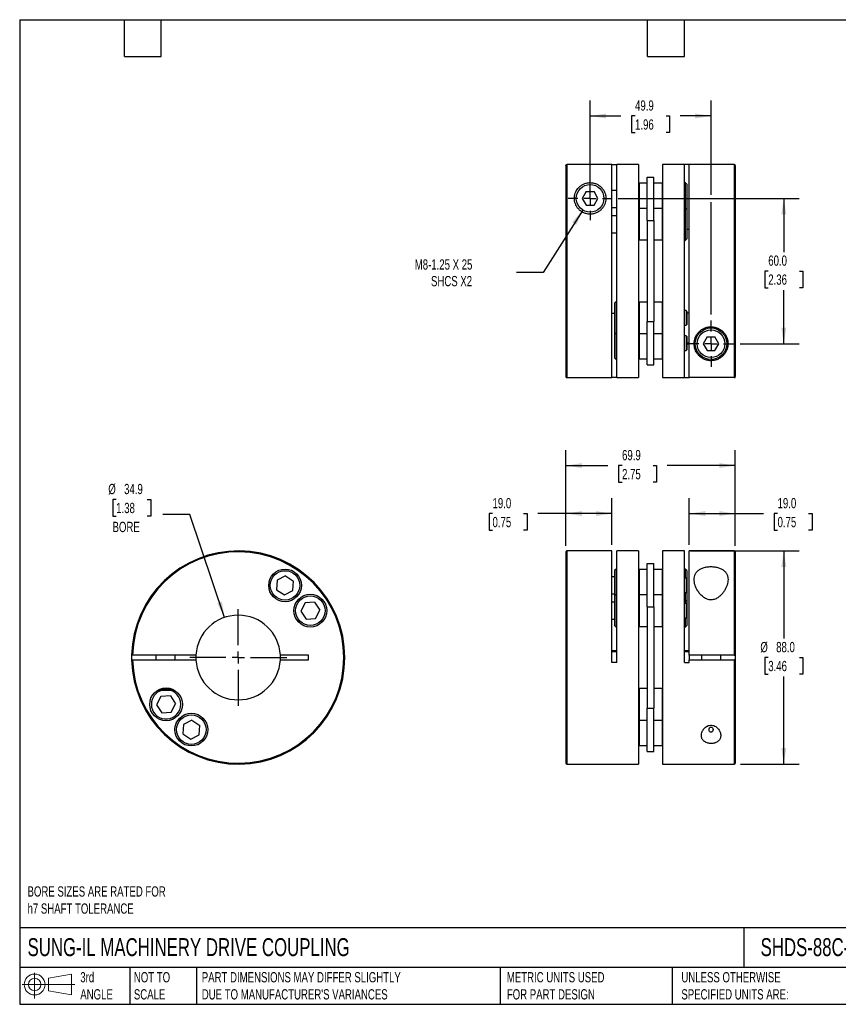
# Model space of a CAD drawing. Header units: millimetres. Extents: x 13 to 546, y 13 to 419.
# Tile 1 of 2: x 13 to 350, y 13 to 419. Entities that reach past the tile are written whole.
import ezdxf

# ---------------------------------------------------------------- set-up
doc = ezdxf.new("R2010")
doc.units = ezdxf.units.MM
doc.header["$LTSCALE"] = 2
doc.linetypes.add('SLD-Center', pattern=[19.05, 15.24, -1.27, 1.27, -1.27])
doc.linetypes.add('SLD-Solid', pattern=[0])
doc.layers.add('CENTER', color=40, linetype='SLD-Center')
doc.layers.add('SLD-DEFPOINTS', color=7, linetype='Continuous')
doc.layers.add('DIMENSIONS', color=140, linetype='SLD-Solid', lineweight=25)
doc.layers.add('TEXT', color=140, linetype='SLD-Solid', lineweight=25)
doc.styles.add('SLDTEXTSTYLE0', font='TXT', dxfattribs={"width": 0.7})
doc.dimstyles.new('SLDDIMSTYLE0', dxfattribs={"dimtxt": 4.316016, "dimasz": 6.604, "dimexe": 0, "dimexo": 0.0625, "dimgap": 1.079004, "dimtad": 0, "dimtih": 1, "dimtoh": 1, "dimdec": 1, "dimrnd": 1e-09, "dimzin": 4, "dimdsep": 46, "dimtxsty": 'SLDTEXTSTYLE0', "dimsah": 1, "dimcen": 0.09, "dimadec": 0, "dimazin": 1, "dimtfac": 1, "dimtdec": 1, "dimtofl": 0, "dimtmove": 0, "dimatfit": 3, "dimfxl": 0, "dimfrac": 2, "dimtolj": 1, "dimtzin": 12, "dimarcsym": 0})
doc.dimstyles.new('SLDDIMSTYLE1', dxfattribs={"dimtxt": 4.316016, "dimasz": 6.604, "dimexe": 0, "dimexo": 0.0625, "dimgap": 1.079004, "dimtad": 0, "dimtih": 1, "dimtoh": 1, "dimdec": 1, "dimrnd": 1e-09, "dimzin": 12, "dimdsep": 46, "dimtxsty": 'SLDTEXTSTYLE0', "dimsah": 1, "dimcen": 0.09, "dimadec": 0, "dimazin": 3, "dimtfac": 1, "dimtdec": 1, "dimtofl": 0, "dimtmove": 0, "dimatfit": 3, "dimfxl": 0, "dimfrac": 2, "dimtolj": 1, "dimtzin": 12, "dimarcsym": 0})
doc.dimstyles.new('SLDDIMSTYLE2', dxfattribs={"dimtxt": 4.316016, "dimasz": 6.604, "dimexe": 0, "dimexo": 0.0625, "dimgap": 1.079004, "dimtad": 0, "dimtih": 1, "dimtoh": 1, "dimdec": 1, "dimrnd": 1e-09, "dimzin": 12, "dimdsep": 46, "dimtxsty": 'SLDTEXTSTYLE0', "dimsah": 1, "dimcen": 0, "dimadec": 0, "dimazin": 3, "dimtfac": 1, "dimtdec": 1, "dimtofl": 0, "dimtmove": 0, "dimatfit": 3, "dimfxl": 0, "dimfrac": 2, "dimtolj": 1, "dimtzin": 12, "dimarcsym": 0})
doc.dimstyles.new('SLDDIMSTYLE3', dxfattribs={"dimtxt": 4.316016, "dimasz": 6.604, "dimexe": 0, "dimexo": 0.0625, "dimgap": 1.079004, "dimtad": 0, "dimtih": 1, "dimtoh": 1, "dimdec": 1, "dimrnd": 1e-09, "dimzin": 12, "dimdsep": 46, "dimtxsty": 'SLDTEXTSTYLE0', "dimsah": 1, "dimcen": 0, "dimadec": 0, "dimazin": 3, "dimtfac": 1, "dimtdec": 1, "dimtofl": 0, "dimtmove": 0, "dimatfit": 3, "dimfxl": 0, "dimfrac": 2, "dimtolj": 1, "dimtzin": 12, "dimarcsym": 0})

# ---------------------------------------------------------------- blocks, each defined once
blk = doc.blocks.new('Block11')
at = {"color": 7, "linetype": 'SLD-Solid', "lineweight": 18}
for p, q in [((5.18, 10.62), (5.18, 0)), ((10.96, 8.33), (20.35, 10.06)), ((10.96, 3.19), (10.96, 8.33)), ((20.35, 10.06), (20.35, 1.46)), ((0, 5.76), (21.75, 5.76)), ((10.96, 3.19), (20.35, 1.46))]:
    blk.add_line(p, q, dxfattribs=at)
for radius in [4.3, 2.57]:
    blk.add_circle((5.18, 5.76), radius, dxfattribs=at)
blk = doc.blocks.new('Block12')
at = {"layer": 'SLD-DEFPOINTS'}
blk.add_blockref('Block11', (0, 0), dxfattribs=at)
blk = doc.blocks.new('_D')
at = {"layer": 'DIMENSIONS'}
for p, q in [((238.08, 201.98), (238.08, 221.61)), ((257.08, 202.38), (257.08, 221.61)), ((207.81, 215.26), (206.36, 215.26)), ((206.36, 215.26), (206.36, 208.4)), ((220.64, 215.26), (222.09, 215.26)), ((222.09, 215.26), (222.09, 208.4)), ((238.08, 215.26), (226.48, 215.26)), ((257.08, 215.26), (238.08, 215.26)), ((206.36, 208.4), (207.81, 208.4)), ((222.09, 208.4), (220.64, 208.4))]:
    blk.add_line(p, q, dxfattribs=at)
for points in [[(238.08, 215.26), (244.68, 214.24), (244.68, 216.27)], [(257.08, 215.26), (250.48, 216.27), (250.48, 214.24)]]:
    blk.add_solid(points, dxfattribs=at)
at = {"layer": 'DIMENSIONS', "char_height": 4.233, "attachment_point": 1, "style": 'SLDTEXTSTYLE0'}
for s, insert in [('19.0', (207.81, 221.68)), ('0.75', (207.81, 213.86))]:
    blk.add_mtext(s, dxfattribs=dict(at, insert=insert))
blk = doc.blocks.new('_D_1')
at = {"layer": 'DIMENSIONS'}
for p, q in [((288.98, 202.38), (288.98, 221.61)), ((307.98, 201.98), (307.98, 221.61)), ((288.98, 215.26), (307.98, 215.26)), ((307.98, 215.26), (319.58, 215.26)), ((325.43, 215.26), (323.98, 215.26)), ((323.98, 215.26), (323.98, 208.4)), ((338.26, 215.26), (339.71, 215.26)), ((339.71, 215.26), (339.71, 208.4)), ((323.98, 208.4), (325.43, 208.4)), ((339.71, 208.4), (338.26, 208.4))]:
    blk.add_line(p, q, dxfattribs=at)
for points in [[(288.98, 215.26), (295.58, 214.24), (295.58, 216.27)], [(307.98, 215.26), (301.38, 216.27), (301.38, 214.24)]]:
    blk.add_solid(points, dxfattribs=at)
at = {"layer": 'DIMENSIONS', "char_height": 4.233, "attachment_point": 1, "style": 'SLDTEXTSTYLE0'}
for s, insert in [('19.0', (325.43, 221.68)), ('0.75', (325.43, 213.86))]:
    blk.add_mtext(s, dxfattribs=dict(at, insert=insert))
blk = doc.blocks.new('_D_2')
at = {"layer": 'DIMENSIONS'}
for p, q in [((238.08, 201.98), (238.08, 241.41)), ((307.98, 201.98), (307.98, 241.41)), ((238.08, 235.06), (255.41, 235.06)), ((261.26, 235.06), (259.81, 235.06)), ((259.81, 235.06), (259.81, 228.2)), ((274.08, 235.06), (275.53, 235.06)), ((275.53, 235.06), (275.53, 228.2)), ((307.98, 235.06), (279.93, 235.06)), ((259.81, 228.2), (261.26, 228.2)), ((275.53, 228.2), (274.08, 228.2))]:
    blk.add_line(p, q, dxfattribs=at)
for points in [[(238.08, 235.06), (244.68, 234.05), (244.68, 236.08)], [(307.98, 235.06), (301.38, 236.08), (301.38, 234.05)]]:
    blk.add_solid(points, dxfattribs=at)
at = {"layer": 'DIMENSIONS', "char_height": 4.233, "attachment_point": 1, "style": 'SLDTEXTSTYLE0'}
for s, insert in [('69.9', (261.26, 241.49)), ('2.75', (261.26, 233.66))]:
    blk.add_mtext(s, dxfattribs=dict(at, insert=insert))
blk = doc.blocks.new('_D_3')
at = {"layer": 'DIMENSIONS'}
for p, q in [((289.52, 199.84), (334.35, 199.84)), ((328, 199.84), (328, 163.67)), ((321.59, 155.84), (320.14, 155.84)), ((320.14, 155.84), (320.14, 148.98)), ((334.42, 155.84), (335.86, 155.84)), ((335.86, 155.84), (335.86, 148.98)), ((320.14, 148.98), (321.59, 148.98)), ((328, 111.84), (328, 148.02)), ((335.86, 148.98), (334.42, 148.98)), ((310.12, 111.84), (334.35, 111.84))]:
    blk.add_line(p, q, dxfattribs=at)
for points in [[(328, 199.84), (326.99, 193.24), (329.02, 193.24)], [(328, 111.84), (329.02, 118.45), (326.99, 118.45)]]:
    blk.add_solid(points, dxfattribs=at)
at = {"layer": 'DIMENSIONS', "char_height": 4.233, "attachment_point": 1, "style": 'SLDTEXTSTYLE0'}
for s, insert in [('%%c', (318.33, 162.26)), ('88.0', (324.85, 162.26)), ('3.46', (321.59, 154.44))]:
    blk.add_mtext(s, dxfattribs=dict(at, insert=insert))
blk = doc.blocks.new('_D_5')
at = {"layer": 'DIMENSIONS'}
for p, q in [((259.66, 345.35), (334.35, 345.35)), ((328, 345.35), (328, 323.17)), ((321.59, 315.35), (320.14, 315.35)), ((320.14, 315.35), (320.14, 308.49)), ((334.42, 315.35), (335.86, 315.35)), ((335.86, 315.35), (335.86, 308.49)), ((320.14, 308.49), (321.59, 308.49)), ((328, 285.35), (328, 307.52)), ((335.86, 308.49), (334.42, 308.49)), ((310.06, 285.35), (334.35, 285.35))]:
    blk.add_line(p, q, dxfattribs=at)
for points in [[(328, 345.35), (326.99, 338.74), (329.02, 338.74)], [(328, 285.35), (329.02, 291.95), (326.99, 291.95)]]:
    blk.add_solid(points, dxfattribs=at)
at = {"layer": 'DIMENSIONS', "char_height": 4.233, "attachment_point": 1, "style": 'SLDTEXTSTYLE0'}
for s, insert in [('60.0', (321.59, 321.77)), ('2.36', (321.59, 313.94))]:
    blk.add_mtext(s, dxfattribs=dict(at, insert=insert))
blk = doc.blocks.new('_D_6')
at = {"layer": 'DIMENSIONS'}
for p, q in [((248.08, 347.89), (248.08, 385.71)), ((297.98, 346.87), (297.98, 385.71)), ((248.08, 379.36), (260.77, 379.36)), ((266.62, 379.36), (265.17, 379.36)), ((265.17, 379.36), (265.17, 372.5)), ((279.44, 379.36), (280.89, 379.36)), ((280.89, 379.36), (280.89, 372.5)), ((297.98, 379.36), (285.29, 379.36)), ((265.17, 372.5), (266.62, 372.5)), ((280.89, 372.5), (279.44, 372.5)), ((297.98, 297.43), (297.98, 343.82))]:
    blk.add_line(p, q, dxfattribs=at)
for points in [[(248.08, 379.36), (254.68, 378.34), (254.68, 380.37)], [(297.98, 379.36), (291.38, 380.37), (291.38, 378.34)]]:
    blk.add_solid(points, dxfattribs=at)
at = {"layer": 'DIMENSIONS', "char_height": 4.233, "attachment_point": 1, "style": 'SLDTEXTSTYLE0'}
for s, insert in [('49.9', (266.62, 385.78)), ('1.96', (266.62, 377.95))]:
    blk.add_mtext(s, dxfattribs=dict(at, insert=insert))
blk = doc.blocks.new('_D_7')
at = {"layer": 'DIMENSIONS'}
for p, q in [((245.04, 340.53), (228.75, 314.73)), ((228.75, 314.73), (217.64, 314.73))]:
    blk.add_line(p, q, dxfattribs=at)
blk.add_solid([(245.04, 340.53), (240.65, 335.48), (242.37, 334.4)], dxfattribs=at)
at = {"layer": 'DIMENSIONS', "attachment_point": 1, "style": 'SLDTEXTSTYLE0'}
for s, insert, char_height in [('M8-1.25 X 25', (175.71, 320.18), 4.2333), ('SHCS X2', (182.42, 313.32), 4.233)]:
    blk.add_mtext(s, dxfattribs=dict(at, insert=insert, char_height=char_height))
blk = doc.blocks.new('SW_CENTERMARKSYMBOL_1')
at = {"layer": 'CENTER', "color": 0}
for p, q in [((0, 5.08), (0, 9.54)), ((-5.08, 0), (-9.54, 0)), ((0, 0), (-2.54, 0)), ((0, 0), (0, 2.54)), ((0, 0), (0, -2.54)), ((0, 0), (2.54, 0)), ((5.08, 0), (9.54, 0)), ((0, -5.08), (0, -9.54))]:
    blk.add_line(p, q, dxfattribs=at)
blk = doc.blocks.new('SW_CENTERMARKSYMBOL_2')
at = {"layer": 'CENTER', "color": 0}
for p, q in [((0, 5.08), (0, 9.04)), ((-5.08, 0), (-9.04, 0)), ((0, 0), (-2.54, 0)), ((0, 0), (0, 2.54)), ((0, 0), (0, -2.54)), ((0, 0), (2.54, 0)), ((5.08, 0), (9.04, 0)), ((0, -5.08), (0, -9.04))]:
    blk.add_line(p, q, dxfattribs=at)
blk = doc.blocks.new('_D_8')
at = {"layer": 'DIMENSIONS'}
for p, q in [((52.52, 221.08), (51.07, 221.08)), ((51.07, 221.08), (51.07, 214.22)), ((65.34, 221.08), (66.79, 221.08)), ((66.79, 221.08), (66.79, 214.22)), ((51.07, 214.22), (52.52, 214.22)), ((66.79, 214.22), (65.34, 214.22)), ((82.89, 214.81), (71.78, 214.81)), ((97.26, 172.38), (82.89, 214.81))]:
    blk.add_line(p, q, dxfattribs=at)
blk.add_solid([(97.26, 172.38), (96.1, 178.96), (94.18, 178.31)], dxfattribs=at)
at = {"layer": 'DIMENSIONS', "char_height": 4.233, "attachment_point": 1, "style": 'SLDTEXTSTYLE0'}
for s, insert in [('%%c', (49.26, 227.5)), ('34.9', (55.78, 227.5)), ('1.38', (52.52, 219.68)), ('BORE', (51.02, 211.85))]:
    blk.add_mtext(s, dxfattribs=dict(at, insert=insert))
blk = doc.blocks.new('SW_CENTERMARKSYMBOL_3')
at = {"layer": 'CENTER', "color": 0}
for p, q in [((0, 5.08), (0, 20.0025)), ((-5.08, 0), (-20.0025, 0)), ((0, 0), (-2.54, 0)), ((0, 0), (0, 2.54)), ((0, 0), (0, -2.54)), ((0, 0), (2.54, 0)), ((5.08, 0), (20.0025, 0)), ((0, -5.08), (0, -20.0025))]:
    blk.add_line(p, q, dxfattribs=at)

msp = doc.modelspace()

# ---------------------------------------------------------------- linework, layer by layer
for p, q in [((238.08, 358.93), (238.08, 271.75)), ((257.08, 359.33), (238.48, 359.33)), ((238.48, 359.33), (238.48, 271.35)), ((257.08, 271.35), (257.08, 359.33)), ((257.08, 359.3), (259.08, 359.3)), ((268.08, 359.35), (259.08, 359.35)), ((259.08, 271.35), (259.08, 359.35)), ((268.08, 359.35), (268.08, 271.35)), ((286.98, 359.35), (277.98, 359.35)), ((277.98, 359.35), (277.98, 271.35)), ((286.98, 271.35), (286.98, 359.35)), ((288.98, 359.3), (286.98, 359.3)), ((307.58, 359.35), (288.98, 359.35)), ((288.98, 271.36), (288.98, 359.35)), ((307.58, 359.35), (307.58, 271.36)), ((307.98, 358.95), (307.98, 271.76)), ((271.68, 336.22), (271.68, 354.08)), ((271.68, 354.08), (274.38, 354.08)), ((274.38, 336.22), (274.38, 354.08)), ((268.28, 351.62), (268.08, 351.42)), ((271.68, 351.62), (268.28, 351.62)), ((268.28, 351.62), (268.28, 341.18)), ((277.78, 351.62), (274.38, 351.62)), ((277.98, 351.42), (277.78, 351.62)), ((277.78, 351.62), (277.78, 341.18)), ((287.31, 351.87), (286.98, 351.87)), ((287.98, 351.19), (287.31, 351.87)), ((287.31, 351.87), (287.31, 341.43)), ((287.98, 351.19), (287.98, 340.76)), ((246.46, 348.15), (244.85, 345.35)), ((246.46, 348.15), (249.7, 348.15)), ((251.31, 345.35), (249.7, 348.15)), ((259.08, 348.62), (257.08, 348.62)), ((244.85, 345.35), (246.46, 342.55)), ((246.46, 342.55), (249.7, 342.55)), ((249.7, 342.55), (251.31, 345.35)), ((257.08, 341.62), (259.08, 341.62)), ((287.31, 341.43), (286.98, 341.43)), ((287.98, 340.76), (287.31, 341.43)), ((287.31, 341.43), (287.31, 327.93)), ((259.08, 338.18), (257.08, 338.18)), ((268.28, 341.18), (268.08, 340.98)), ((271.68, 341.18), (268.28, 341.18)), ((268.28, 341.18), (268.28, 328.18)), ((277.78, 341.18), (274.38, 341.18)), ((277.98, 340.98), (277.78, 341.18)), ((277.78, 341.18), (277.78, 328.18)), ((287.98, 340.76), (287.98, 328.61)), ((271.68, 336.22), (274.38, 336.22)), ((271.68, 336.22), (271.68, 294.47)), ((274.38, 336.22), (274.38, 294.47)), ((257.08, 331.18), (259.08, 331.18)), ((287.98, 332.69), (288.98, 332.69)), ((268.08, 328.38), (268.28, 328.18)), ((268.28, 328.18), (271.68, 328.18)), ((274.38, 328.18), (277.78, 328.18)), ((277.78, 328.18), (277.98, 328.38)), ((286.98, 327.93), (287.31, 327.93)), ((287.31, 327.93), (287.98, 328.61)), ((258.76, 302.76), (258.08, 302.09)), ((258.08, 302.09), (258.08, 289.94)), ((259.08, 302.76), (258.76, 302.76)), ((258.76, 302.76), (258.76, 289.26)), ((268.28, 302.51), (268.08, 302.31)), ((271.68, 302.51), (268.28, 302.51)), ((268.28, 302.51), (268.28, 289.51)), ((277.78, 302.51), (274.38, 302.51)), ((277.98, 302.31), (277.78, 302.51)), ((277.78, 302.51), (277.78, 289.51)), ((257.08, 298), (258.08, 298)), ((287.68, 299.01), (286.98, 299.01)), ((287.98, 298.71), (287.68, 299.01)), ((287.68, 299.01), (287.68, 293.01)), ((287.98, 298.71), (287.98, 293.31)), ((288.98, 298), (287.98, 298)), ((271.68, 294.47), (274.38, 294.47)), ((271.68, 276.61), (271.68, 294.47)), ((274.38, 276.61), (274.38, 294.47)), ((286.98, 293.01), (287.68, 293.01)), ((287.68, 293.01), (287.98, 293.31)), ((258.08, 289.94), (258.76, 289.26)), ((258.08, 289.94), (258.08, 279.5)), ((258.76, 289.26), (259.08, 289.26)), ((258.76, 289.26), (258.76, 278.82)), ((268.08, 289.71), (268.28, 289.51)), ((268.28, 289.51), (271.68, 289.51)), ((268.28, 289.51), (268.28, 279.07)), ((274.38, 289.51), (277.78, 289.51)), ((277.78, 289.51), (277.98, 289.71)), ((277.78, 289.51), (277.78, 279.07)), ((287.68, 288.57), (286.98, 288.57)), ((287.98, 288.27), (287.68, 288.57)), ((287.68, 288.57), (287.68, 282.57)), ((287.98, 288.27), (287.98, 282.87)), ((288.98, 285.56), (287.98, 285.56)), ((287.98, 285.36), (288.98, 285.36)), ((296.36, 288.15), (294.75, 285.35)), ((294.75, 285.35), (296.36, 282.55)), ((296.36, 288.15), (299.6, 288.15)), ((301.21, 285.35), (299.6, 288.15)), ((299.6, 282.55), (301.21, 285.35)), ((286.98, 282.57), (287.68, 282.57)), ((287.68, 282.57), (287.98, 282.87)), ((296.36, 282.55), (299.6, 282.55)), ((258.08, 279.5), (258.76, 278.82)), ((258.76, 278.82), (259.08, 278.82)), ((268.08, 279.27), (268.28, 279.07)), ((268.28, 279.07), (271.68, 279.07)), ((271.68, 276.61), (274.38, 276.61)), ((274.38, 279.07), (277.78, 279.07)), ((277.78, 279.07), (277.98, 279.27)), ((238.48, 271.35), (257.08, 271.35)), ((259.08, 271.39), (257.08, 271.39)), ((259.08, 271.35), (268.08, 271.35)), ((277.98, 271.35), (286.98, 271.35)), ((286.98, 271.39), (288.98, 271.39)), ((307.58, 271.36), (288.98, 271.36)), ((238.08, 199.44), (238.08, 112.24)), ((257.08, 199.84), (238.48, 199.84)), ((238.48, 199.84), (238.48, 111.84)), ((257.08, 153.84), (257.08, 199.84)), ((268.08, 199.84), (259.08, 199.84)), ((259.08, 153.84), (259.08, 199.84)), ((268.08, 199.84), (268.08, 111.84)), ((286.98, 199.84), (277.98, 199.84)), ((277.98, 199.84), (277.98, 111.84)), ((286.98, 153.84), (286.98, 199.84)), ((307.58, 199.84), (288.98, 199.84)), ((288.98, 156.84), (288.98, 199.84)), ((307.58, 199.84), (307.58, 156.84)), ((307.98, 199.44), (307.98, 156.84)), ((258.76, 192.36), (258.08, 191.69)), ((258.08, 191.69), (258.08, 181.25)), ((259.08, 192.36), (258.76, 192.36)), ((258.76, 192.36), (258.76, 181.93)), ((268.28, 192.11), (268.08, 191.91)), ((271.68, 192.11), (268.28, 192.11)), ((268.28, 192.11), (268.28, 181.68)), ((271.68, 176.71), (271.68, 194.58)), ((271.68, 194.58), (274.38, 194.58)), ((274.38, 176.71), (274.38, 194.58)), ((277.78, 192.11), (274.38, 192.11)), ((277.98, 191.91), (277.78, 192.11)), ((277.78, 192.11), (277.78, 181.68)), ((287.31, 192.36), (286.98, 192.36)), ((287.98, 191.69), (287.31, 192.36)), ((287.31, 192.36), (287.31, 188.61)), ((287.98, 191.69), (287.98, 188.31)), ((118.93, 187.74), (118.72, 183.84)), ((122.4, 189.51), (118.93, 187.74)), ((122.4, 189.51), (125.67, 187.38)), ((125.46, 183.49), (125.67, 187.38)), ((258.08, 189.11), (257.08, 189.11)), ((287.68, 188.61), (286.98, 188.61)), ((287.98, 188.31), (287.68, 188.61)), ((287.68, 188.61), (287.68, 182.61)), ((287.98, 188.31), (287.98, 182.91)), ((118.72, 183.84), (121.99, 181.72)), ((121.99, 181.72), (125.46, 183.49)), ((287.68, 182.61), (287.98, 182.91)), ((287.98, 182.91), (287.98, 179.54)), ((257.08, 182.11), (258.08, 182.11)), ((258.76, 181.93), (258.08, 181.25)), ((258.08, 181.25), (258.08, 169.1)), ((259.08, 181.93), (258.76, 181.93)), ((258.76, 181.93), (258.76, 168.43)), ((268.28, 181.68), (268.08, 181.48)), ((271.68, 181.68), (268.28, 181.68)), ((268.28, 181.68), (268.28, 168.68)), ((277.78, 181.68), (274.38, 181.68)), ((277.98, 181.48), (277.78, 181.68)), ((277.78, 181.68), (277.78, 168.68)), ((286.98, 182.61), (287.68, 182.61)), ((286.98, 178.86), (287.31, 178.86)), ((287.31, 182.61), (287.31, 178.86)), ((287.31, 178.86), (287.98, 179.54)), ((287.31, 178.86), (287.31, 178.18)), ((287.98, 179.54), (287.98, 177.88)), ((130.51, 178.44), (128.74, 174.97)), ((128.74, 174.97), (130.86, 171.7)), ((134.4, 178.65), (130.51, 178.44)), ((134.4, 178.65), (136.52, 175.38)), ((134.75, 171.91), (136.52, 175.38)), ((258.08, 178.68), (257.08, 178.68)), ((271.68, 176.71), (274.38, 176.71)), ((271.68, 176.71), (271.68, 134.97)), ((274.38, 176.71), (274.38, 134.97)), ((287.68, 178.18), (286.98, 178.18)), ((287.98, 177.88), (287.68, 178.18)), ((287.68, 178.18), (287.68, 172.18)), ((287.98, 177.88), (287.98, 172.48)), ((130.86, 171.7), (134.75, 171.91)), ((257.08, 171.68), (258.08, 171.68)), ((286.98, 172.18), (287.68, 172.18)), ((287.31, 172.18), (287.31, 168.43)), ((287.68, 172.18), (287.98, 172.48)), ((287.98, 172.48), (287.98, 169.1)), ((258.08, 169.1), (258.76, 168.43)), ((258.76, 168.43), (259.08, 168.43)), ((268.08, 168.88), (268.28, 168.68)), ((268.28, 168.68), (271.68, 168.68)), ((274.38, 168.68), (277.78, 168.68)), ((277.78, 168.68), (277.98, 168.88)), ((286.98, 168.43), (287.31, 168.43)), ((287.31, 168.43), (287.98, 169.1)), ((259.08, 158.66), (257.08, 158.66)), ((288.98, 158.56), (286.98, 158.56)), ((85.43, 156.84), (59.27, 156.84)), ((59.27, 154.84), (85.43, 154.84)), ((68.86, 156.84), (68.86, 154.84)), ((76.86, 154.84), (76.86, 156.84)), ((131.86, 156.84), (120.29, 156.84)), ((120.29, 154.84), (131.86, 154.84)), ((131.86, 154.84), (131.86, 156.84)), ((257.08, 158.26), (259.08, 158.26)), ((286.98, 158.36), (288.98, 158.36)), ((307.58, 156.84), (288.98, 156.84)), ((288.98, 156.84), (288.98, 154.84)), ((288.98, 153.84), (288.98, 154.84)), ((288.98, 154.84), (307.58, 154.84)), ((293.98, 156.84), (293.98, 154.84)), ((301.98, 154.84), (301.98, 156.84)), ((307.58, 154.84), (307.58, 111.84)), ((307.98, 156.84), (307.98, 154.84)), ((307.98, 154.84), (307.98, 112.24)), ((259.08, 153.84), (257.08, 153.84)), ((286.98, 153.84), (288.98, 153.84)), ((69.69, 142.34), (72.86, 142.34)), ((70.5, 142.74), (75.67, 142.74)), ((72.86, 142.34), (76.46, 142.34)), ((76.46, 142.34), (76.47, 142.35)), ((268.28, 143.01), (268.08, 142.81)), ((271.68, 143.01), (268.28, 143.01)), ((268.28, 143.01), (268.28, 130.01)), ((277.78, 143.01), (274.38, 143.01)), ((277.98, 142.81), (277.78, 143.01)), ((277.78, 143.01), (277.78, 130.01)), ((70.96, 139.78), (69.19, 136.3)), ((74.86, 139.98), (70.96, 139.78)), ((74.86, 139.98), (76.98, 136.71)), ((69.19, 136.3), (71.32, 133.03)), ((75.21, 133.24), (76.98, 136.71)), ((271.68, 117.11), (271.68, 134.97)), ((271.68, 134.97), (274.38, 134.97)), ((274.38, 117.11), (274.38, 134.97)), ((71.32, 133.03), (75.21, 133.24)), ((268.08, 130.21), (268.28, 130.01)), ((277.78, 130.01), (277.98, 130.21)), ((80.26, 128.19), (80.05, 124.3)), ((83.73, 129.96), (80.26, 128.19)), ((83.73, 129.96), (87, 127.84)), ((86.79, 123.95), (87, 127.84)), ((268.28, 130.01), (271.68, 130.01)), ((268.28, 130.01), (268.28, 119.57)), ((274.38, 130.01), (277.78, 130.01)), ((277.78, 130.01), (277.78, 119.57)), ((80.05, 124.3), (83.32, 122.18)), ((83.32, 122.18), (86.79, 123.95)), ((268.08, 119.77), (268.28, 119.57)), ((268.28, 119.57), (271.68, 119.57)), ((274.38, 119.57), (277.78, 119.57)), ((277.78, 119.57), (277.98, 119.77)), ((271.68, 117.11), (274.38, 117.11)), ((238.48, 111.84), (268.08, 111.84)), ((277.98, 111.84), (307.58, 111.84))]:
    msp.add_line(p, q)
at = {"flags": 128}
msp.add_lwpolyline([(58.87, 156.84), (58.86, 155.93), (58.87, 154.84)], dxfattribs=at)
for centre, radius in [((248.08, 345.35), 5.7), ((297.98, 285.35), 6.5), ((297.98, 285.35), 5.7), ((122.19, 185.61), 6.75), ((122.19, 185.61), 6.07), ((132.63, 175.18), 6.75), ((132.63, 175.18), 6.07), ((73.09, 136.51), 6.75), ((83.52, 126.07), 6.75), ((83.52, 126.07), 6.08)]:
    msp.add_circle(centre, radius)
for centre, radius, start, end in [((307.58, 358.95), 0.4, 0, 90), ((238.48, 271.75), 0.4, 180, 270), ((102.86, 155.84), 44, 181.3023, 178.6977), ((102.86, 155.84), 43.6, 181.3142, 178.6858), ((238.48, 199.44), 0.4, 90, 180), ((307.58, 199.44), 0.4, 0, 90), ((102.86, 155.84), 17.46, 3.2829, 176.7171), ((102.86, 155.84), 17.46, 176.7171, 183.2829), ((102.86, 155.84), 17.46, 183.2829, 356.7171), ((102.86, 155.84), 17.46, 356.7171, 3.2829), ((73.09, 136.51), 6.07, 106.1695, 180), ((73.09, 136.51), 6.07, 180, 73.8305), ((238.48, 112.24), 0.4, 180, 270), ((307.58, 112.24), 0.4, 270, 0)]:
    msp.add_arc(centre, radius, start, end)
for points, knots in [([(238.08, 358.93), (238.08, 359.04), (238.12, 359.14), (238.27, 359.29), (238.37, 359.33), (238.48, 359.33)], [0, 0, 0, 0, 0.5, 0.5, 1, 1, 1, 1]), ([(241.58, 345.35), (241.58, 344.97), (241.61, 344.58), (241.75, 343.81), (241.86, 343.42), (242.15, 342.66), (242.33, 342.28), (242.79, 341.54), (243.06, 341.19), (243.54, 340.69), (243.71, 340.53), (244.07, 340.23), (244.26, 340.08), (244.66, 339.81), (244.87, 339.69), (245.31, 339.46), (245.54, 339.36), (246.01, 339.18), (246.25, 339.1), (246.74, 338.98), (247, 338.93), (247.76, 338.83), (248.27, 338.83), (249.05, 338.91), (249.3, 338.96), (249.79, 339.07), (250.04, 339.14), (250.74, 339.4), (251.19, 339.62), (251.8, 340.01), (252, 340.15), (252.36, 340.45), (252.54, 340.61), (253.02, 341.1), (253.3, 341.45), (253.77, 342.18), (253.97, 342.56), (254.27, 343.32), (254.38, 343.71), (254.53, 344.47), (254.57, 344.86), (254.59, 345.61), (254.56, 345.98), (254.45, 346.7), (254.36, 347.05), (254.13, 347.74), (253.99, 348.07), (253.65, 348.71), (253.46, 349.01), (253.01, 349.6), (252.76, 349.88), (252.18, 350.4), (251.87, 350.65), (251.34, 350.97), (251.15, 351.08), (250.76, 351.27), (250.55, 351.36), (250.12, 351.52), (249.89, 351.59), (249.42, 351.71), (249.17, 351.76), (248.67, 351.82), (248.41, 351.84), (247.89, 351.85), (247.63, 351.84), (247.13, 351.78), (246.88, 351.74), (246.4, 351.63), (246.17, 351.56), (245.73, 351.41), (245.52, 351.32), (245.12, 351.13), (244.93, 351.03), (244.38, 350.71), (244.06, 350.47), (243.48, 349.95), (243.22, 349.68), (242.76, 349.1), (242.56, 348.8), (242.21, 348.17), (242.06, 347.83), (241.71, 346.82), (241.58, 346.1), (241.58, 345.35)], [0, 0, 0, 0, 0.03125, 0.03125, 0.0625, 0.0625, 0.09375, 0.09375, 0.125, 0.125, 0.140625, 0.140625, 0.15625, 0.15625, 0.171875, 0.171875, 0.1875, 0.1875, 0.203125, 0.203125, 0.21875, 0.21875, 0.25, 0.25, 0.265625, 0.265625, 0.28125, 0.28125, 0.3125, 0.3125, 0.328125, 0.328125, 0.34375, 0.34375, 0.375, 0.375, 0.40625, 0.40625, 0.4375, 0.4375, 0.46875, 0.46875, 0.5, 0.5, 0.53125, 0.53125, 0.5625, 0.5625, 0.59375, 0.59375, 0.625, 0.625, 0.65625, 0.65625, 0.671875, 0.671875, 0.6875, 0.6875, 0.703125, 0.703125, 0.71875, 0.71875, 0.734375, 0.734375, 0.75, 0.75, 0.765625, 0.765625, 0.78125, 0.78125, 0.796875, 0.796875, 0.8125, 0.8125, 0.84375, 0.84375, 0.875, 0.875, 0.90625, 0.90625, 0.9375, 0.9375, 1, 1, 1, 1]), ([(290.98, 285.35), (290.98, 284.94), (291.02, 284.54), (291.15, 283.76), (291.25, 283.38), (291.64, 282.28), (292.01, 281.6), (292.75, 280.67), (293.04, 280.37), (293.66, 279.82), (294, 279.57), (294.58, 279.22), (294.79, 279.11), (295.21, 278.91), (295.44, 278.82), (295.91, 278.65), (296.16, 278.58), (296.68, 278.46), (296.94, 278.42), (297.49, 278.36), (297.77, 278.34), (298.33, 278.35), (298.61, 278.37), (299.43, 278.48), (299.93, 278.6), (300.87, 278.95), (301.28, 279.16), (301.86, 279.51), (302.04, 279.64), (302.38, 279.89), (302.54, 280.03), (302.99, 280.44), (303.26, 280.73), (303.74, 281.35), (303.95, 281.68), (304.51, 282.71), (304.76, 283.44), (304.95, 284.61), (304.98, 285.01), (304.98, 285.82), (304.94, 286.23), (304.82, 286.85), (304.77, 287.06), (304.65, 287.47), (304.58, 287.68), (304.34, 288.31), (304.13, 288.72), (303.75, 289.31), (303.61, 289.51), (303.31, 289.89), (303.15, 290.07), (302.63, 290.6), (302.23, 290.94), (301.57, 291.36), (301.34, 291.49), (300.86, 291.73), (300.61, 291.84), (299.84, 292.12), (299.31, 292.24), (298.2, 292.36), (297.64, 292.36), (296.82, 292.25), (296.55, 292.2), (296.01, 292.07), (295.75, 291.99), (295.25, 291.8), (295.01, 291.69), (294.53, 291.44), (294.3, 291.31), (293.65, 290.87), (293.27, 290.55), (292.75, 290.01), (292.59, 289.82), (292.3, 289.44), (292.16, 289.24), (291.91, 288.85), (291.8, 288.65), (291.6, 288.24), (291.51, 288.03), (291.12, 286.99), (290.98, 286.16), (290.98, 285.35)], [0, 0, 0, 0, 0.03125, 0.03125, 0.0625, 0.0625, 0.125, 0.125, 0.15625, 0.15625, 0.1875, 0.1875, 0.203125, 0.203125, 0.21875, 0.21875, 0.234375, 0.234375, 0.25, 0.25, 0.265625, 0.265625, 0.28125, 0.28125, 0.3125, 0.3125, 0.34375, 0.34375, 0.359375, 0.359375, 0.375, 0.375, 0.40625, 0.40625, 0.4375, 0.4375, 0.5, 0.5, 0.53125, 0.53125, 0.5625, 0.5625, 0.578125, 0.578125, 0.59375, 0.59375, 0.625, 0.625, 0.640625, 0.640625, 0.65625, 0.65625, 0.6875, 0.6875, 0.703125, 0.703125, 0.71875, 0.71875, 0.75, 0.75, 0.78125, 0.78125, 0.796875, 0.796875, 0.8125, 0.8125, 0.828125, 0.828125, 0.84375, 0.84375, 0.875, 0.875, 0.890625, 0.890625, 0.90625, 0.90625, 0.921875, 0.921875, 0.9375, 0.9375, 1, 1, 1, 1]), ([(307.58, 271.36), (307.69, 271.36), (307.79, 271.4), (307.94, 271.55), (307.98, 271.65), (307.98, 271.76)], [0, 0, 0, 0, 0.5, 0.5, 1, 1, 1, 1]), ([(290.98, 188.03), (290.98, 187.65), (291.02, 187.26), (291.15, 186.48), (291.25, 186.08), (291.64, 184.89), (292.01, 184.1), (292.75, 182.93), (293.04, 182.55), (293.66, 181.81), (294, 181.46), (294.58, 180.96), (294.79, 180.8), (295.21, 180.51), (295.44, 180.37), (295.91, 180.13), (296.16, 180.02), (296.68, 179.83), (296.94, 179.76), (297.49, 179.67), (297.77, 179.65), (298.33, 179.66), (298.61, 179.69), (299.43, 179.85), (299.93, 180.05), (300.87, 180.57), (301.28, 180.87), (301.86, 181.38), (302.04, 181.55), (302.38, 181.9), (302.54, 182.08), (302.99, 182.63), (303.26, 183.01), (303.74, 183.78), (303.95, 184.17), (304.51, 185.37), (304.76, 186.16), (304.95, 187.33), (304.98, 187.71), (304.98, 188.47), (304.94, 188.83), (304.82, 189.37), (304.77, 189.54), (304.65, 189.89), (304.58, 190.06), (304.34, 190.56), (304.13, 190.87), (303.75, 191.31), (303.61, 191.46), (303.31, 191.73), (303.15, 191.86), (302.63, 192.23), (302.23, 192.45), (301.57, 192.73), (301.34, 192.81), (300.86, 192.97), (300.61, 193.04), (299.84, 193.21), (299.31, 193.29), (298.2, 193.36), (297.64, 193.36), (296.82, 193.3), (296.55, 193.26), (296.01, 193.18), (295.75, 193.13), (295.25, 193.01), (295.01, 192.94), (294.53, 192.78), (294.3, 192.7), (293.65, 192.41), (293.27, 192.19), (292.75, 191.81), (292.59, 191.68), (292.3, 191.41), (292.16, 191.26), (291.91, 190.97), (291.8, 190.82), (291.6, 190.5), (291.51, 190.34), (291.12, 189.5), (290.98, 188.79), (290.98, 188.03)], [0, 0, 0, 0, 0.03125, 0.03125, 0.0625, 0.0625, 0.125, 0.125, 0.15625, 0.15625, 0.1875, 0.1875, 0.203125, 0.203125, 0.21875, 0.21875, 0.234375, 0.234375, 0.25, 0.25, 0.265625, 0.265625, 0.28125, 0.28125, 0.3125, 0.3125, 0.34375, 0.34375, 0.359375, 0.359375, 0.375, 0.375, 0.40625, 0.40625, 0.4375, 0.4375, 0.5, 0.5, 0.53125, 0.53125, 0.5625, 0.5625, 0.578125, 0.578125, 0.59375, 0.59375, 0.625, 0.625, 0.640625, 0.640625, 0.65625, 0.65625, 0.6875, 0.6875, 0.703125, 0.703125, 0.71875, 0.71875, 0.75, 0.75, 0.78125, 0.78125, 0.796875, 0.796875, 0.8125, 0.8125, 0.828125, 0.828125, 0.84375, 0.84375, 0.875, 0.875, 0.890625, 0.890625, 0.90625, 0.90625, 0.921875, 0.921875, 0.9375, 0.9375, 1, 1, 1, 1]), ([(59.27, 156.84), (59.16, 156.84), (59.06, 156.84), (58.91, 156.84), (58.87, 156.84), (58.87, 156.84)], [0, 0, 0, 0, 0.5, 0.5, 1, 1, 1, 1]), ([(58.87, 154.84), (58.87, 154.84), (58.91, 154.84), (59.06, 154.84), (59.16, 154.84), (59.27, 154.84)], [0, 0, 0, 0, 0.5, 0.5, 1, 1, 1, 1]), ([(307.58, 156.84), (307.69, 156.84), (307.79, 156.84), (307.94, 156.84), (307.98, 156.84), (307.98, 156.84)], [0, 0, 0, 0, 0.5, 0.5, 1, 1, 1, 1]), ([(307.98, 154.84), (307.98, 154.84), (307.94, 154.84), (307.79, 154.84), (307.69, 154.84), (307.58, 154.84)], [0, 0, 0, 0, 0.5, 0.5, 1, 1, 1, 1]), ([(293.98, 123.65), (293.98, 123.44), (294, 123.23), (294.08, 122.82), (294.14, 122.61), (294.31, 122.22), (294.42, 122.03), (294.68, 121.67), (294.84, 121.5), (295.2, 121.18), (295.41, 121.04), (295.88, 120.78), (296.14, 120.67), (296.55, 120.54), (296.7, 120.5), (296.99, 120.43), (297.14, 120.41), (297.61, 120.35), (297.92, 120.34), (298.55, 120.37), (298.86, 120.41), (299.29, 120.51), (299.44, 120.55), (299.72, 120.64), (299.85, 120.69), (300.23, 120.85), (300.46, 120.98), (300.87, 121.27), (301.05, 121.43), (301.36, 121.78), (301.49, 121.96), (301.71, 122.34), (301.79, 122.53), (301.91, 122.94), (301.95, 123.15), (301.99, 123.57), (301.98, 123.78), (301.92, 124.42), (301.81, 124.86), (301.52, 125.5), (301.41, 125.71), (301.15, 126.13), (300.99, 126.33), (300.65, 126.72), (300.46, 126.91), (300.03, 127.25), (299.78, 127.41), (299.26, 127.67), (298.97, 127.78), (298.36, 127.9), (298.04, 127.93), (297.42, 127.88), (297.11, 127.81), (296.54, 127.61), (296.28, 127.47), (295.8, 127.16), (295.59, 126.98), (295.2, 126.61), (295.03, 126.41), (294.73, 126.01), (294.6, 125.8), (294.38, 125.38), (294.28, 125.16), (294.06, 124.51), (293.98, 124.08), (293.98, 123.65)], [0, 0, 0, 0, 0.03125, 0.03125, 0.0625, 0.0625, 0.09375, 0.09375, 0.125, 0.125, 0.15625, 0.15625, 0.1875, 0.1875, 0.203125, 0.203125, 0.21875, 0.21875, 0.25, 0.25, 0.28125, 0.28125, 0.296875, 0.296875, 0.3125, 0.3125, 0.34375, 0.34375, 0.375, 0.375, 0.40625, 0.40625, 0.4375, 0.4375, 0.46875, 0.46875, 0.5, 0.5, 0.5625, 0.5625, 0.59375, 0.59375, 0.625, 0.625, 0.65625, 0.65625, 0.6875, 0.6875, 0.71875, 0.71875, 0.75, 0.75, 0.78125, 0.78125, 0.8125, 0.8125, 0.84375, 0.84375, 0.875, 0.875, 0.90625, 0.90625, 0.9375, 0.9375, 1, 1, 1, 1]), ([(297.16, 126.07), (297.16, 125.94), (297.18, 125.82), (297.24, 125.58), (297.29, 125.47), (297.43, 125.26), (297.52, 125.17), (297.73, 125.04), (297.85, 125), (298.1, 125), (298.23, 125.04), (298.44, 125.17), (298.53, 125.26), (298.74, 125.57), (298.8, 125.82), (298.8, 126.19), (298.78, 126.31), (298.72, 126.55), (298.67, 126.67), (298.53, 126.87), (298.44, 126.97), (298.23, 127.1), (298.11, 127.13), (297.86, 127.13), (297.73, 127.1), (297.52, 126.97), (297.43, 126.88), (297.23, 126.57), (297.16, 126.32), (297.16, 126.07)], [0, 0, 0, 0, 0.0625, 0.0625, 0.125, 0.125, 0.1875, 0.1875, 0.25, 0.25, 0.3125, 0.3125, 0.375, 0.375, 0.5, 0.5, 0.5625, 0.5625, 0.625, 0.625, 0.6875, 0.6875, 0.75, 0.75, 0.8125, 0.8125, 0.875, 0.875, 1, 1, 1, 1])]:
    msp.add_open_spline(points, degree=3, knots=knots)
at = {"layer": 'TEXT'}
for p, q in [((12.7, 419.1), (546.1, 419.1)), ((12.7, 419.1), (12.7, 12.7)), ((55.88, 403.86), (55.88, 419.1)), ((71.12, 403.86), (71.12, 419.1)), ((271.78, 403.86), (271.78, 419.1)), ((287.02, 403.86), (287.02, 419.1)), ((55.88, 403.86), (71.12, 403.86)), ((271.78, 403.86), (287.02, 403.86)), ((546.1, 44.25), (12.7, 44.25)), ((311.52, 44.25), (311.52, 27.94)), ((546.1, 27.94), (12.7, 27.94)), ((58.09, 27.94), (58.09, 12.7)), ((85.67, 27.94), (85.67, 12.7)), ((210.97, 27.94), (210.97, 12.7)), ((282, 27.94), (282, 12.7)), ((12.7, 12.7), (546.1, 12.7))]:
    msp.add_line(p, q, dxfattribs=at)

# ---------------------------------------------------------------- block references
at = {"layer": 'CENTER'}
for name, p in [('SW_CENTERMARKSYMBOL_2', (248.08, 345.35)), ('SW_CENTERMARKSYMBOL_1', (297.98, 285.35)), ('SW_CENTERMARKSYMBOL_3', (102.86, 155.84))]:
    msp.add_blockref(name, p, dxfattribs=at)
at = {"layer": 'SLD-DEFPOINTS'}
msp.add_blockref('Block12', (13.68, 15.11), dxfattribs=at)

# ---------------------------------------------------------------- texts
at = {"layer": 'TEXT', "attachment_point": 1, "style": 'SLDTEXTSTYLE0'}
for s, insert, char_height in [('BORE SIZES ARE RATED FOR^Jh7 SHAFT TOLERANCE', (15.93, 61.39), 4.2333), ('SUNG-IL MACHINERY DRIVE COUPLING', (15.93, 40), 7.4083), ('SHDS-88C-34.92-34.92', (318.42, 40), 7.4083), ('3rd^JANGLE', (37.7, 25.99), 4.233), ('NOT TO^JSCALE', (59.81, 25.99), 4.2333), ("PART DIMENSIONS MAY DIFFER SLIGHTLY ^JDUE TO MANUFACTURER'S VARIANCES", (87.83, 25.99), 4.2333), ('METRIC UNITS USED ^JFOR PART DESIGN', (213.71, 25.99), 4.2333), ('UNLESS OTHERWISE ^JSPECIFIED UNITS ARE:', (285.74, 25.99), 4.2333)]:
    msp.add_mtext(s, dxfattribs=dict(at, insert=insert, char_height=char_height))

# ---------------------------------------------------------------- dimensions: what is measured, and where the dimension line sits
at = {"layer": 'DIMENSIONS'}
for base, p1, p2, dimstyle, picture, middle in [((248.08, 379.36), (297.98, 294.89), (248.08, 345.35), 'SLDDIMSTYLE1', '_D_6', (273.03, 379.36)), ((238.08, 235.06), (307.98, 199.44), (238.08, 199.44), 'SLDDIMSTYLE1', '_D_2', (267.67, 235.06)), ((257.08, 215.26), (238.08, 199.44), (257.08, 199.84), 'SLDDIMSTYLE0', '_D', (214.22, 215.26)), ((307.98, 215.26), (288.98, 199.84), (307.98, 199.44), 'SLDDIMSTYLE0', '_D_1', (331.84, 215.26))]:
    dim = msp.add_linear_dim(base=base, p1=p1, p2=p2, dimstyle=dimstyle, dxfattribs=at)
    dim.commit()
    dim.dimension.update_dxf_attribs({"geometry": picture, "text_midpoint": middle, "dimtype": 160})
dim = msp.add_diameter_dim_2p(p1=(251.12, 350.17), p2=(245.04, 340.53), text='M8-1.25 X 25\\PSHCS X2', dimstyle='SLDDIMSTYLE3', override={"dimpost": '<>'}, dxfattribs=at)
dim.commit()
dim.dimension.update_dxf_attribs({"geometry": '_D_7', "text_midpoint": (195.09, 314.73), "dimtype": 163})
dim = msp.add_linear_dim(base=(328, 285.35), p1=(257.12, 345.35), p2=(307.52, 285.35), angle=90, dimstyle='SLDDIMSTYLE0', dxfattribs=at)
dim.commit()
dim.dimension.update_dxf_attribs({"geometry": '_D_5', "text_midpoint": (328, 315.35), "dimtype": 160})
dim = msp.add_diameter_dim_2p(p1=(108.46, 139.3), p2=(97.26, 172.38), text='<>\\PBORE', dimstyle='SLDDIMSTYLE2', dxfattribs=at)
dim.commit()
dim.dimension.update_dxf_attribs({"geometry": '_D_8', "text_midpoint": (58.93, 217.04), "dimtype": 163})
dim = msp.add_linear_dim(base=(328, 111.84), p1=(286.98, 199.84), p2=(307.58, 111.84), angle=90, text='%%c<>', dimstyle='SLDDIMSTYLE0', dxfattribs=at)
dim.commit()
dim.dimension.update_dxf_attribs({"geometry": '_D_3', "text_midpoint": (328, 155.84), "dimtype": 160})

doc.saveas('drawing.dxf')
